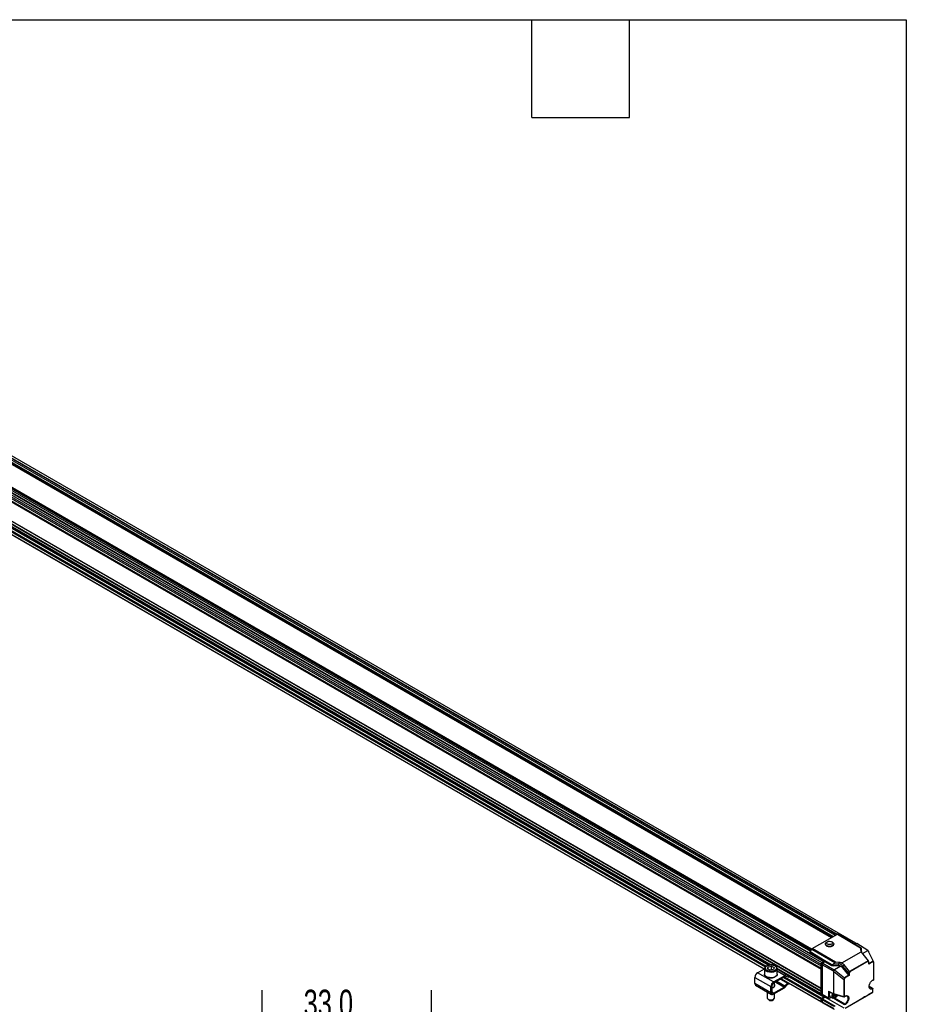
# Model space of a CAD drawing. Header units: millimetres. Extents: x 16 to 683, y 16 to 524.
# Tile 11 of 11: x 510 to 683, y 332 to 524. Entities that reach past the tile are written whole.
import ezdxf

# ---------------------------------------------------------------- set-up
doc = ezdxf.new("R2010")
doc.units = ezdxf.units.MM
doc.header["$LTSCALE"] = 2.5
doc.layers.add('DIMENSIONS', color=140, linetype='Continuous', lineweight=25)
doc.layers.add('TEXT', color=140, linetype='Continuous', lineweight=25)
doc.styles.add('SLDTEXTSTYLE0', font='TXT', dxfattribs={"width": 0.7})
doc.dimstyles.new('SLDDIMSTYLE2', dxfattribs={"dimtxt": 5.39502, "dimasz": 8.255, "dimexe": 0, "dimexo": 0.0625, "dimgap": 1.348755, "dimtad": 0, "dimtih": 1, "dimtoh": 1, "dimrnd": 1e-09, "dimzin": 4, "dimdsep": 46, "dimtxsty": 'SLDTEXTSTYLE0', "dimsah": 1, "dimcen": 0.09, "dimadec": 0, "dimazin": 1, "dimtfac": 1, "dimtmove": 0, "dimatfit": 0, "dimfxl": 0, "dimfrac": 2, "dimtolj": 1, "dimtzin": 12, "dimarcsym": 0})

# ---------------------------------------------------------------- blocks, each defined once
blk = doc.blocks.new('_D_9')
at = {"layer": 'DIMENSIONS'}
for p, q in [((557.07, 287.02), (557.07, 334.57)), ((590.08, 287.02), (590.08, 334.57)), ((557.07, 326.63), (541.19, 326.63)), ((565.12, 326.63), (563.31, 326.63)), ((563.31, 326.63), (563.31, 318.06)), ((581.15, 326.63), (582.96, 326.63)), ((582.96, 326.63), (582.96, 318.06)), ((590.08, 326.63), (605.96, 326.63)), ((563.31, 318.06), (565.12, 318.06)), ((582.96, 318.06), (581.15, 318.06))]:
    blk.add_line(p, q, dxfattribs=at)
for points in [[(557.07, 326.63), (548.81, 327.9), (548.81, 325.36)], [(590.08, 326.63), (598.34, 325.36), (598.34, 327.9)]]:
    blk.add_solid(points, dxfattribs=at)
at = {"layer": 'DIMENSIONS', "char_height": 5.292, "attachment_point": 1, "style": 'SLDTEXTSTYLE0'}
for s, insert in [('33.0', (565.12, 334.66)), ('1.30', (565.12, 324.88))]:
    blk.add_mtext(s, dxfattribs=dict(at, insert=insert))

msp = doc.modelspace()

# ---------------------------------------------------------------- linework, layer by layer
for p, q in [((381.082, 504.148), (666.005, 339.666)), ((381.082, 503.824), (666.005, 339.341)), ((381.155, 503.782), (666.036, 339.323)), ((381.155, 503.301), (666.036, 338.843)), ((381.202, 504.457), (666.125, 339.975)), ((381.082, 503.175), (666.005, 338.693)), ((381.082, 499.429), (666.005, 334.946)), ((381.155, 499.387), (666.036, 334.928)), ((381.082, 498.78), (666.005, 334.298)), ((381.155, 498.906), (666.036, 334.448)), ((388.536, 494.081), (656.289, 339.511)), ((388.547, 493.975), (656.11, 339.514)), ((397.668, 495.362), (666.48, 340.18)), ((666.509, 340.183), (397.733, 495.344)), ((407.859, 495.094), (668.07, 344.878)), ((407.859, 495.091), (668.067, 344.876)), ((407.88, 495.154), (668.132, 344.914)), ((407.963, 495.202), (668.216, 344.962)), ((408.075, 495.267), (668.328, 345.026)), ((668.345, 345.036), (408.092, 495.277)), ((410.145, 494.588), (668.775, 345.285)), ((410.467, 494.703), (669.035, 345.435)), ((411.785, 494.038), (669.118, 345.483)), ((412.223, 494.196), (672.747, 343.798)), ((389.316, 492.02), (654.897, 338.703)), ((389.359, 492.045), (654.94, 338.728)), ((389.775, 492.285), (655.128, 339.1)), ((389.983, 492.405), (655.276, 339.255)), ((390.915, 492.407), (655.823, 339.479)), ((390.962, 492.5), (655.988, 339.504)), ((403.631, 492.436), (663.938, 342.164)), ((403.666, 492.716), (664.068, 342.389)), ((403.744, 492.767), (664.11, 342.461)), ((403.856, 492.832), (664.166, 342.558)), ((664.174, 342.573), (403.873, 492.842)), ((664.274, 342.687), (669.19, 345.524)), ((667.281, 344.035), (667.117, 343.947)), ((668.23, 343.93), (668.07, 344.023)), ((669.19, 345.524), (673.67, 342.809)), ((673.693, 342.858), (669.278, 345.533)), ((669.278, 345.533), (669.606, 345.344)), ((669.606, 345.344), (672.518, 343.58)), ((672.445, 343.624), (672.747, 343.798)), ((672.747, 343.798), (672.834, 343.675)), ((663.828, 341.923), (666.739, 340.159)), ((663.828, 341.731), (663.828, 341.923)), ((663.858, 342.026), (664.186, 342.593)), ((666.77, 340.262), (663.858, 342.026)), ((664.186, 342.593), (668.663, 339.957)), ((668.817, 340.011), (664.274, 342.687)), ((666.86, 343.606), (666.859, 343.559)), ((668.477, 343.534), (668.477, 343.582)), ((670.059, 339.894), (673.846, 342.081)), ((672.483, 343.601), (672.722, 343.739)), ((672.518, 343.58), (673.71, 342.857)), ((672.956, 343.678), (672.648, 343.501)), ((672.891, 343.641), (672.722, 343.739)), ((675.124, 342.338), (672.956, 343.678)), ((673.67, 342.809), (673.699, 342.434)), ((673.804, 342.795), (673.693, 342.858)), ((673.699, 342.434), (673.842, 342.236)), ((673.804, 342.795), (673.799, 342.799)), ((673.804, 342.795), (673.842, 342.236)), ((674.066, 341.693), (675.135, 342.31)), ((675.135, 342.31), (675.124, 342.338)), ((675.247, 342.165), (675.124, 342.338)), ((675.135, 342.31), (676.148, 340.217)), ((675.247, 342.165), (675.273, 342.117)), ((676.281, 340.035), (675.273, 342.117)), ((666.005, 339.666), (666.125, 339.975)), ((666.125, 339.975), (666.48, 340.18)), ((666.15, 339.945), (666.522, 340.16)), ((666.739, 340.09), (666.332, 339.854)), ((666.522, 340.16), (666.531, 340.165)), ((666.701, 340.068), (666.531, 340.165)), ((666.739, 340.159), (667.776, 339.573)), ((666.739, 340.159), (666.739, 340.09)), ((667.776, 339.491), (666.739, 340.09)), ((668.002, 339.565), (666.77, 340.262)), ((668.483, 339.725), (668.663, 339.957)), ((669.46, 339.987), (668.817, 340.011)), ((669.46, 339.987), (669.454, 339.703)), ((675.169, 340.296), (671.565, 338.215)), ((675.17, 340.23), (671.607, 338.173)), ((674.126, 341.609), (675.162, 340.307)), ((675.311, 340.1), (675.164, 340.304)), ((675.299, 340.049), (675.17, 340.23)), ((676.149, 340.151), (675.299, 339.661)), ((675.299, 339.661), (675.299, 340.049)), ((676.148, 340.217), (675.317, 339.737)), ((675.317, 339.719), (675.317, 340.083)), ((676.285, 340.026), (676.148, 340.217)), ((676.27, 339.981), (676.149, 340.151)), ((676.27, 336.625), (676.27, 339.981)), ((676.287, 336.649), (676.287, 340.015)), ((653.623, 337.968), (654.987, 338.755)), ((654.987, 338.748), (654.987, 337.715)), ((655.558, 338.748), (655.71, 339.14)), ((656.071, 338.476), (655.558, 338.748)), ((655.71, 339.14), (656.375, 339.26)), ((655.71, 338.667), (655.71, 339.14)), ((656.375, 338.54), (656.058, 338.483)), ((656.735, 338.596), (656.071, 338.476)), ((656.375, 339.26), (656.887, 338.988)), ((656.375, 338.54), (656.375, 339.26)), ((656.387, 338.533), (656.375, 338.54)), ((656.887, 338.988), (656.735, 338.596)), ((657.412, 338.862), (666.005, 333.902)), ((657.458, 338.751), (657.426, 338.877)), ((657.458, 337.715), (657.458, 338.748)), ((657.458, 338.736), (666.066, 333.767)), ((659.389, 337.526), (657.458, 338.641)), ((657.458, 338.347), (658.988, 337.463)), ((666.005, 339.341), (666.005, 339.666)), ((666.036, 339.323), (666.005, 339.341)), ((666.005, 338.693), (666.036, 338.747)), ((666.005, 334.946), (666.005, 338.693)), ((666.036, 339.652), (666.15, 339.945)), ((666.213, 339.549), (666.036, 339.652)), ((666.036, 339.323), (666.036, 339.652)), ((666.036, 338.747), (666.036, 339.323)), ((666.036, 334.928), (666.036, 338.747)), ((666.327, 339.842), (666.15, 339.945)), ((666.332, 339.854), (666.212, 339.545)), ((668.46, 338.247), (666.212, 339.545)), ((666.212, 339.545), (666.212, 333.785)), ((666.332, 339.854), (668.577, 338.558)), ((667.776, 339.573), (667.776, 339.491)), ((668.483, 339.725), (668.355, 339.659)), ((668.355, 339.34), (668.355, 339.659)), ((669.454, 339.304), (668.355, 339.34)), ((668.577, 338.558), (668.46, 338.247)), ((668.46, 338.247), (668.486, 338.2)), ((668.483, 339.725), (669.454, 339.703)), ((668.486, 338.2), (670.438, 336.662)), ((668.486, 333.828), (668.486, 338.2)), ((668.624, 338.552), (668.577, 338.558)), ((669.839, 339.253), (668.624, 338.552)), ((668.624, 338.552), (670.586, 337.006)), ((669.454, 339.304), (669.454, 339.703)), ((670.225, 339.255), (670.482, 339.505)), ((671.395, 337.859), (670.225, 339.255)), ((670.225, 339.255), (670.225, 338.904)), ((671.395, 337.508), (670.225, 338.904)), ((671.555, 338.225), (670.482, 339.505)), ((671.408, 337.85), (671.555, 338.225)), ((671.607, 338.173), (671.477, 337.843)), ((653.103, 337.067), (656.223, 335.266)), ((653.103, 335.866), (653.103, 337.067)), ((656.743, 336.167), (653.623, 337.968)), ((656.743, 336.167), (658.988, 337.463)), ((658.988, 337.223), (656.743, 335.927)), ((657.127, 336.148), (658.791, 335.188)), ((658.921, 335.315), (657.302, 336.25)), ((657.398, 336.305), (658.974, 335.395)), ((658.1, 336.71), (659.493, 335.906)), ((658.225, 336.782), (666.035, 332.273)), ((658.268, 336.807), (666.005, 332.341)), ((658.684, 337.047), (666.005, 332.821)), ((658.892, 337.167), (666.109, 333.001)), ((659.669, 337.103), (659.256, 337.265)), ((659.389, 337.526), (659.802, 337.364)), ((659.802, 337.364), (659.669, 337.103)), ((659.776, 337.075), (659.904, 337.324)), ((659.824, 337.169), (666.577, 333.271)), ((659.872, 337.262), (666.629, 333.361)), ((670.438, 336.662), (670.438, 333.292)), ((670.449, 336.657), (670.586, 337.006)), ((670.628, 336.964), (670.506, 336.654)), ((670.506, 336.654), (670.506, 333.298)), ((671.42, 337.487), (670.586, 337.006)), ((671.477, 337.454), (670.628, 336.964)), ((671.395, 337.508), (671.395, 337.859)), ((671.477, 337.843), (671.477, 337.454)), ((676.08, 336.496), (676.258, 336.598)), ((676.092, 336.522), (676.27, 336.625)), ((656.223, 334.065), (653.103, 335.866)), ((653.255, 335.53), (656.375, 333.729)), ((655.502, 334.233), (655.502, 333.114)), ((656.223, 334.065), (656.223, 335.266)), ((656.431, 335.386), (656.431, 334.185)), ((656.743, 334.005), (658.791, 335.188)), ((658.791, 334.948), (656.743, 333.765)), ((656.943, 335.294), (656.943, 336.042)), ((657.004, 335.386), (656.943, 335.478)), ((658.974, 335.395), (658.921, 335.315)), ((659.104, 335.283), (659.051, 335.203)), ((659.493, 335.906), (659.618, 335.978)), ((659.696, 335.782), (659.493, 335.665)), ((659.696, 335.933), (659.696, 335.782)), ((666.036, 334.928), (666.005, 334.946)), ((666.005, 334.298), (666.036, 334.352)), ((666.005, 333.902), (666.005, 334.298)), ((666.036, 334.352), (666.036, 334.928)), ((666.036, 333.932), (666.036, 334.352)), ((667.481, 334.359), (668.486, 333.828)), ((667.481, 334.359), (667.481, 333.102)), ((667.494, 334.332), (668.498, 333.802)), ((670.686, 331.08), (676.09, 334.2)), ((675.381, 335.356), (676.052, 334.933)), ((675.406, 335.337), (676.05, 334.933)), ((676.036, 334.168), (676.091, 334.2)), ((676.09, 334.2), (676.09, 334.861)), ((676.107, 334.21), (676.107, 334.885)), ((655.565, 332.944), (655.726, 332.736)), ((656.743, 334.005), (656.431, 334.185)), ((656.719, 332.736), (656.88, 332.944)), ((656.943, 333.114), (656.943, 333.881)), ((666.005, 332.341), (666.005, 332.821)), ((666.212, 333.83), (666.036, 333.932)), ((666.043, 332.363), (666.043, 332.843)), ((666.218, 332.742), (666.043, 332.843)), ((666.213, 332.265), (666.043, 332.363)), ((666.064, 332.316), (666.213, 332.23)), ((666.088, 333.817), (666.224, 333.739)), ((666.109, 333.001), (666.577, 333.271)), ((666.117, 332.285), (666.109, 332.281)), ((666.116, 332.969), (666.667, 333.288)), ((666.296, 332.865), (666.116, 332.969)), ((666.212, 333.785), (667.481, 333.102)), ((668.501, 331.379), (666.213, 332.7)), ((666.213, 332.7), (666.213, 332.219)), ((666.275, 333.649), (667.545, 332.966)), ((666.837, 333.18), (666.317, 332.88)), ((666.317, 332.88), (668.746, 331.477)), ((666.629, 333.361), (666.629, 333.459)), ((666.667, 333.288), (666.667, 333.438)), ((666.837, 333.19), (666.667, 333.288)), ((666.837, 333.347), (666.837, 333.18)), ((666.837, 333.18), (670.445, 331.097)), ((668.007, 333.166), (667.689, 332.982)), ((667.777, 333.298), (668.318, 332.986)), ((668.453, 333.474), (668.582, 333.778)), ((668.618, 333.199), (668.453, 333.474)), ((668.462, 333.46), (668.666, 333.566)), ((670.438, 333.292), (668.486, 333.828)), ((668.501, 333.801), (670.449, 333.265)), ((670.604, 331.741), (668.521, 332.965)), ((668.978, 333.386), (668.618, 333.199)), ((670.646, 331.813), (668.65, 332.988)), ((668.666, 333.566), (668.738, 333.736)), ((668.978, 333.386), (668.666, 333.566)), ((668.73, 333.027), (668.813, 333.075)), ((669.085, 333.64), (668.978, 333.386)), ((670.494, 333.271), (670.672, 333.374)), ((670.506, 333.298), (670.685, 333.401)), ((671.495, 331.547), (674.144, 333.077)), ((674.453, 333.254), (674.27, 333.149)), ((674.578, 333.327), (675.292, 333.739)), ((675.301, 333.744), (675.301, 333.744)), ((675.303, 333.746), (675.332, 333.762)), ((675.303, 333.746), (675.303, 333.746)), ((675.332, 333.762), (675.332, 333.762)), ((675.344, 333.769), (675.739, 333.997)), ((675.807, 334.037), (676.032, 334.166)), ((668.501, 330.989), (666.213, 332.219)), ((666.244, 332.151), (668.577, 330.897))]:
    msp.add_line(p, q)
at = {"flags": 128}
for points in [[(668.24, 343.252), (667.995, 343.156), (667.706, 343.119), (667.411, 343.146), (667.152, 343.234), (666.962, 343.37), (666.868, 343.536), (666.881, 343.711), (667.001, 343.869), (667.117, 343.947)], [(668.077, 343.542), (667.891, 343.471), (667.671, 343.448), (667.452, 343.475), (667.266, 343.55), (667.142, 343.661), (667.098, 343.79), (667.142, 343.919), (667.266, 344.027), (667.452, 344.098), (667.671, 344.121), (667.891, 344.093), (668.077, 344.018), (668.201, 343.908), (668.245, 343.779), (668.201, 343.65), (668.077, 343.542)], [(668.23, 343.93), (668.291, 343.891), (668.435, 343.737), (668.476, 343.564), (668.408, 343.395), (668.24, 343.252)], [(666.859, 343.559), (666.867, 343.489), (666.961, 343.322), (667.151, 343.186), (667.411, 343.098), (667.705, 343.071), (667.994, 343.108), (668.24, 343.205)], [(666.48, 340.18), (666.488, 340.184), (666.495, 340.186), (666.502, 340.186), (666.508, 340.184), (666.514, 340.18), (666.518, 340.175), (666.52, 340.168), (666.522, 340.16)], [(655.953, 338.052), (655.594, 338.134), (655.296, 338.277), (655.089, 338.465), (654.993, 338.681), (654.987, 338.748)], [(657.458, 338.748), (657.428, 338.593), (657.286, 338.385), (657.039, 338.213), (656.713, 338.094), (656.339, 338.038), (655.953, 338.052)], [(657.434, 338.889), (657.452, 338.815), (657.458, 338.748)], [(655.953, 337.02), (655.594, 337.102), (655.296, 337.244), (655.089, 337.432), (654.993, 337.648), (654.987, 337.715)], [(657.458, 337.715), (657.428, 337.56), (657.286, 337.352), (657.039, 337.181), (656.713, 337.061), (656.339, 337.006), (655.953, 337.02)], [(659.776, 337.075), (659.776, 337.074), (659.759, 337.074), (659.723, 337.083), (659.669, 337.103)], [(659.881, 337.337), (659.856, 337.345), (659.802, 337.364)], [(671.477, 337.454), (671.469, 337.459), (671.46, 337.464), (671.45, 337.47), (671.44, 337.476), (671.43, 337.482), (671.42, 337.487)], [(676.092, 336.522), (676.091, 336.514), (676.089, 336.506), (676.085, 336.5), (676.08, 336.496), (676.074, 336.493), (676.067, 336.493), (676.059, 336.494), (676.056, 336.495)], [(656.431, 335.055), (656.68, 335.121), (656.89, 335.242), (657.01, 335.399), (657.024, 335.571), (656.943, 335.718)], [(659.696, 335.782), (659.769, 335.834), (659.805, 335.87)], [(667.749, 334.197), (667.668, 334.01), (667.609, 333.739), (667.629, 333.504), (667.724, 333.338), (667.777, 333.298)], [(655.502, 333.114), (655.513, 333.042), (655.614, 332.891), (655.808, 332.774), (656.065, 332.708)], [(656.065, 332.708), (656.346, 332.704), (656.609, 332.763), (656.812, 332.875), (656.926, 333.023), (656.943, 333.114)], [(666.172, 333.763), (666.172, 333.763), (666.133, 333.754), (666.097, 333.755), (666.066, 333.767), (666.04, 333.789), (666.02, 333.819), (666.009, 333.857), (666.005, 333.902)], [(668.148, 333.397), (668.198, 333.666), (668.3, 333.906)], [(668.73, 333.027), (668.648, 332.986), (668.445, 332.948), (668.281, 333.012), (668.177, 333.168), (668.148, 333.397)], [(668.314, 333.392), (668.362, 333.637), (668.445, 333.829)], [(669.239, 333.598), (669.148, 333.418), (668.981, 333.206), (668.788, 333.061), (668.599, 333.007), (668.443, 333.051), (668.343, 333.186), (668.314, 333.392)], [(675.807, 334.037), (675.802, 334.033), (675.795, 334.03), (675.787, 334.025), (675.778, 334.02), (675.768, 334.014), (675.758, 334.008), (675.749, 334.003), (675.739, 333.997)], [(676.036, 334.168), (676.035, 334.168), (676.034, 334.167), (676.032, 334.166)]]:
    msp.add_lwpolyline(points, dxfattribs=at)
for centre, radius, start, end in [((668.093, 343.56), 0.385, 292.46863, 356.07182), ((674.281, 342.271), 0.441, 184.54587, 213.01187), ((669.413, 337.75), 1.954, 78.27852, 88.79203), ((654.232, 337.016), 1.13, 122.60548, 177.39452), ((657.351, 335.215), 1.13, 122.60548, 177.39452), ((659.255, 337.074), 0.472, 73.44019, 124.40371), ((659.166, 336.963), 0.315, 73.44019, 124.40371), ((676.229, 336.649), 0.0588, 299.99731, 0), ((676.241, 336.622), 0.0291, 305.1063, 6.20588), ((676.258, 336.652), 0.0293, 294.04692, 354.63294), ((653.463, 335.826), 0.362, 173.70115, 234.98667), ((657.108, 335.355), 0.678, 122.60548, 177.39452), ((658.577, 335.535), 0.408, 301.60274, 327.3774), ((658.363, 335.643), 0.817, 301.60274, 327.3774), ((660.349, 334.515), 1.633, 121.60274, 147.3774), ((660.135, 334.622), 1.225, 121.60274, 147.3774), ((675.869, 335.283), 0.497, 175.13335, 232.10957), ((675.775, 335.291), 0.452, 242.21851, 307.53948), ((676.049, 334.885), 0.0588, 0, 57.7452), ((676.079, 334.888), 0.029, 293.75853, 354.92133), ((676.078, 334.882), 0.0291, 5.36196, 64.61206), ((656.223, 333.242), 0.709, 225.50553, 314.49447), ((656.54, 334.014), 0.321, 170.78596, 309.20329), ((656.621, 334.155), 0.193, 170.78596, 309.20329), ((666.068, 332.33), 0.0642, 170.78596, 309.20329), ((666.23, 332.811), 0.226, 122.60548, 177.39452), ((666.516, 333.366), 0.113, 302.60548, 357.39452), ((670.464, 333.287), 0.0266, 170.28782, 236.1109), ((670.464, 333.38), 0.0921, 253.20842, 297.07624), ((670.465, 333.322), 0.0588, 254.63555, 299.99731), ((670.478, 333.294), 0.0283, 304.16131, 7.15088), ((669.85, 333.052), 1.473, 302.68717, 357.38818), ((670.657, 333.397), 0.0283, 304.16131, 7.15088), ((670.925, 333.028), 0.442, 62.33813, 123.03623), ((670.838, 333.032), 0.485, 354.497, 52.96644)]:
    msp.add_arc(centre, radius, start, end)
for centre, major_axis, ratio, start_param, end_param in [((669.19, 345.38), (0.088, 0.153), 0.5773087, 6.283041, 7.068313), ((664.274, 342.542), (0.088, 0.153), 0.5774544, 0.7852537, 1.5705257), ((673.778, 342.6), (-0.097, 0.26), 0.1834378, 6.0666614, 6.8519334), ((675.008, 342.457), (1.31, -0.02), 0.5872743, 3.1972404, 3.608959), ((672.917, 343.32), (0.882, -0.522), 0.0104875, 0.0453411, 0.4604537), ((668.927, 339.802), (0.275, -0.138), 0.5718515, 2.2428965, 3.0281685), ((669.399, 339.219), (1.31, -0.02), 0.5872743, 1.1216049, 1.5333232), ((675.128, 340.254), (0.0141, 0.0655), 0.698955, 4.4906482, 5.5503982), ((675.258, 340.073), (0.0574, 0.0185), 0.698919, 5.2760057, 6.5562002), ((676.107, 340.175), (0.0142, 0.0656), 0.6987116, 4.4917011, 5.5529422), ((676.229, 340.005), (0.0574, 0.0184), 0.6986755, 5.2770587, 6.3393029), ((668.389, 339.858), (0.882, -0.014), 0.5872749, 3.9534793, 4.6822886), ((668.389, 340.709), (0.612, 1.088), 0.5843264, 3.4540411, 3.8691537), ((669.408, 338.614), (1.176, -0.018), 0.5872749, 1.2052597, 1.540696), ((669.408, 338.406), (1.002, -0.88), 0.7014548, 1.3549777, 1.7483511), ((671.565, 338.197), (0.0471, -0.0405), 0.2214022, 0.7082374, 1.7679874), ((675.258, 339.685), (0.0416, 0.072), 0.5773346, 4.7124296, 5.4978278), ((670.465, 336.787), (0.011, 0.131), 0.4404864, 2.8602951, 3.0605607), ((670.465, 336.678), (0.0586, -0.0111), 0.4085629, 4.5136609, 5.5749044), ((670.586, 336.988), (0.0471, -0.0405), 0.22087, 0.7083216, 1.7690566), ((671.436, 337.966), (0.024, 0.118), 0.4573465, 2.7920477, 3.0651964), ((671.436, 337.533), (0.0501, -0.044), 0.7014548, 4.4965707, 4.9896685), ((671.436, 337.867), (0.0586, -0.0111), 0.4080966, 4.2947941, 5.5749885), ((667.523, 334.383), (0.0294, 0.051), 0.5771178, 2.3561515, 3.1634023), ((676.049, 334.176), (0.0588, 0.034), 0.0000704, 5.5151999, 7.0685429), ((666.42, 333.905), (0.147, 0.255), 0.5772057, 2.3562656, 3.159042), ((666.317, 332.76), (0.074, 0.127), 0.5775574, 0.7854691, 2.3559609), ((667.689, 333.222), (0.147, 0.255), 0.5772057, 2.3562656, 3.926757), ((668.521, 333.856), (0.0217, 0.0549), 0.4913732, 2.2863898, 3.1951769), ((674.249, 333.137), (0.148, 0.085), 0.000071, 3.9225469, 4.8496947), ((674.473, 333.266), (0.148, 0.085), 0.000071, 0.7809542, 1.7080934), ((675.185, 333.677), (0.149, 0.086), 0.0000697, 6.1281419, 7.0552644), ((675.451, 333.831), (0.149, 0.086), 0.0000697, 2.9864981, 3.9136718), ((666.317, 332.28), (0.074, 0.127), 0.5772057, 2.3562656, 3.159042)]:
    msp.add_ellipse(centre, major_axis=major_axis, ratio=ratio, start_param=start_param, end_param=end_param)
for points in [[(663.858, 342.026), (663.839, 341.992), (663.828, 341.954), (663.828, 341.923)], [(673.833, 342.128), (673.837, 342.112), (673.841, 342.097), (673.846, 342.081)], [(666.739, 340.159), (666.739, 340.191), (666.751, 340.228), (666.77, 340.262)], [(669.978, 339.903), (669.927, 339.82), (669.872, 339.739), (669.81, 339.663)], [(669.81, 339.663), (669.968, 339.548), (670.108, 339.409), (670.225, 339.255)], [(670.059, 339.894), (670.032, 339.898), (670.005, 339.9), (669.978, 339.903)]]:
    msp.add_open_spline(points, degree=3)
for points, knots in [([(673.911, 342.031), (673.904, 342.039), (673.896, 342.048), (673.888, 342.058), (673.879, 342.069), (673.87, 342.08), (673.861, 342.092), (673.852, 342.103), (673.843, 342.116), (673.833, 342.128)], [0.0000000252, 0.0000000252, 0.0000000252, 0.0000000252, 0.0003261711, 0.0003261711, 0.0003261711, 0.0006766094, 0.0006766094, 0.0006766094, 0.0010275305, 0.0010275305, 0.0010275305, 0.0010275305]), ([(673.846, 342.081), (673.867, 342.031), (673.89, 341.981), (673.973, 341.821), (674.044, 341.712), (674.126, 341.609)], [1.58824962, 1.58824962, 1.58824962, 1.58824962, 1.70087123, 1.70087123, 1.95544914, 1.95544914, 1.95544914, 1.95544914]), ([(674.072, 341.683), (674.071, 341.686), (674.034, 341.741), (673.977, 341.857), (673.933, 341.973), (673.911, 342.031)], [0, 0, 0, 0, 0.0203693, 0.5066275, 1, 1, 1, 1]), ([(675.162, 340.307), (675.163, 340.305), (675.166, 340.301), (675.168, 340.298), (675.169, 340.296)], [0, 0, 0, 0, 0.51135369, 1, 1, 1, 1]), ([(676.281, 340.035), (676.282, 340.034), (676.283, 340.03), (676.285, 340.027), (676.285, 340.026)], [0, 0, 0, 0, 0.5163579, 1, 1, 1, 1]), ([(655.268, 339.23), (655.225, 339.197), (655.114, 339.112), (655.011, 338.944), (654.995, 338.811), (654.987, 338.745)], [0, 0, 0, 0, 0.2472989, 0.6286339, 1, 1, 1, 1]), ([(655.985, 338.255), (655.897, 338.267), (655.799, 338.286), (655.596, 338.35), (655.49, 338.396), (655.348, 338.492), (655.304, 338.528), (655.228, 338.609), (655.197, 338.653), (655.151, 338.748), (655.137, 338.799), (655.132, 338.902), (655.141, 338.954), (655.18, 339.056), (655.211, 339.106), (655.292, 339.198), (655.342, 339.24), (655.453, 339.315), (655.515, 339.347), (655.643, 339.402), (655.709, 339.424), (655.908, 339.475), (656.037, 339.491), (656.269, 339.499), (656.372, 339.493), (656.46, 339.481)], [0, 0, 0, 0, 0.125, 0.125, 0.25, 0.25, 0.3125, 0.3125, 0.375, 0.375, 0.4375, 0.4375, 0.5, 0.5, 0.5625, 0.5625, 0.625, 0.625, 0.6875, 0.6875, 0.75, 0.75, 0.875, 0.875, 1, 1, 1, 1]), ([(656.481, 339.507), (656.341, 339.516), (656.118, 339.531), (655.806, 339.482), (655.557, 339.406), (655.368, 339.319), (655.289, 339.249), (655.268, 339.23)], [0, 0, 0, 0, 0.3103237, 0.4958037, 0.700318, 0.9205385, 1, 1, 1, 1]), ([(655.985, 338.255), (655.981, 338.245), (655.977, 338.232), (655.969, 338.2), (655.966, 338.181), (655.959, 338.142), (655.957, 338.121), (655.954, 338.083), (655.953, 338.066), (655.953, 338.052)], [0, 0, 0, 0, 0.25, 0.25, 0.5, 0.5, 0.75, 0.75, 1, 1, 1, 1]), ([(656.46, 339.481), (656.549, 339.47), (656.646, 339.451), (656.85, 339.386), (656.956, 339.34), (657.097, 339.245), (657.141, 339.208), (657.217, 339.128), (657.249, 339.083), (657.294, 338.988), (657.308, 338.938), (657.313, 338.835), (657.304, 338.782), (657.265, 338.68), (657.234, 338.63), (657.153, 338.538), (657.104, 338.496), (656.992, 338.421), (656.931, 338.389), (656.803, 338.335), (656.736, 338.313), (656.538, 338.261), (656.408, 338.246), (656.176, 338.237), (656.074, 338.244), (655.985, 338.255)], [0, 0, 0, 0, 0.125, 0.125, 0.25, 0.25, 0.3125, 0.3125, 0.375, 0.375, 0.4375, 0.4375, 0.5, 0.5, 0.5625, 0.5625, 0.625, 0.625, 0.6875, 0.6875, 0.75, 0.75, 0.875, 0.875, 1, 1, 1, 1]), ([(656.486, 339.494), (656.484, 339.499), (656.48, 339.511), (656.471, 339.505), (656.464, 339.489), (656.46, 339.481)], [0, 0, 0, 0, 0.2901271, 0.6588884, 1, 1, 1, 1]), ([(657.426, 338.877), (657.419, 338.916), (657.393, 339.051), (657.201, 339.246), (656.88, 339.429), (656.609, 339.482), (656.481, 339.507)], [0, 0, 0, 0, 0.1220257, 0.4196107, 0.7232596, 1, 1, 1, 1]), ([(668.002, 339.565), (667.96, 339.565), (667.92, 339.565), (667.845, 339.567), (667.809, 339.569), (667.776, 339.573)], [0, 0, 0, 0, 0.5, 0.5, 1, 1, 1, 1]), ([(670.482, 339.505), (670.398, 339.606), (670.302, 339.701), (670.154, 339.825), (670.107, 339.861), (670.059, 339.894)], [4.32773281, 4.32773281, 4.32773281, 4.32773281, 4.58231072, 4.58231072, 4.69493569, 4.69493569, 4.69493569, 4.69493569]), ([(671.565, 338.215), (671.563, 338.216), (671.56, 338.219), (671.557, 338.223), (671.555, 338.225)], [0, 0, 0, 0, 0.4886465, 1, 1, 1, 1]), ([(655.542, 337.126), (655.579, 337.107), (655.698, 337.045), (655.856, 337.021), (655.966, 337.005)], [0, 0, 0, 0, 0.3035469, 1, 1, 1, 1]), ([(655.953, 337.02), (655.953, 337.008), (655.954, 336.998), (655.959, 336.992), (655.963, 336.997), (655.966, 337.005)], [0, 0, 0, 0, 0.5, 0.5, 1, 1, 1, 1]), ([(655.966, 337.005), (656.076, 336.996), (656.327, 336.976), (656.661, 337.027), (656.927, 337.119), (657.079, 337.191), (657.139, 337.245), (657.15, 337.255)], [0, 0, 0, 0, 0.2500649, 0.5663748, 0.7514812, 0.9522573, 1, 1, 1, 1]), ([(675.578, 334.82), (675.568, 334.825), (675.518, 334.848), (675.451, 334.934), (675.387, 335.082), (675.366, 335.274), (675.388, 335.491), (675.45, 335.713), (675.543, 335.923), (675.684, 336.153), (675.87, 336.373), (676.024, 336.477), (676.092, 336.522)], [0, 0, 0, 0, 0.023507, 0.1206875, 0.2236623, 0.3297991, 0.4359359, 0.5389106, 0.6360911, 0.7257015, 0.878869, 1, 1, 1, 1]), ([(676.09, 334.861), (676.023, 334.829), (675.869, 334.756), (675.691, 334.755), (675.604, 334.805), (675.578, 334.82)], [0, 0, 0, 0, 0.3558469, 0.8058079, 1, 1, 1, 1]), ([(676.05, 334.933), (676.052, 334.934), (676.055, 334.935), (676.057, 334.936), (676.06, 334.937), (676.062, 334.938), (676.065, 334.938), (676.07, 334.939), (676.075, 334.938), (676.079, 334.935), (676.083, 334.933), (676.086, 334.929), (676.088, 334.925), (676.09, 334.92), (676.091, 334.914), (676.091, 334.909)], [0, 0, 0, 0, 0.119759, 0.119759, 0.119759, 0.245509, 0.245509, 0.245509, 0.4970091, 0.4970091, 0.4970091, 0.7485092, 0.7485092, 0.7485092, 1.0000093, 1.0000093, 1.0000093, 1.0000093]), ([(676.09, 334.861), (676.09, 334.872), (676.086, 334.888), (676.071, 334.915), (676.06, 334.927), (676.05, 334.933)], [0, 0, 0, 0, 0.5, 0.5, 1, 1, 1, 1]), ([(666.089, 333.82), (666.08, 333.826), (666.056, 333.84), (666.039, 333.882), (666.037, 333.917), (666.036, 333.932)], [0, 0, 0, 0, 0.29929, 0.7194038, 1, 1, 1, 1]), ([(666.043, 332.843), (666.043, 332.865), (666.051, 332.892), (666.078, 332.938), (666.097, 332.958), (666.116, 332.969)], [0, 0, 0, 0, 0.5, 0.5, 1, 1, 1, 1]), ([(666.065, 332.317), (666.061, 332.319), (666.051, 332.325), (666.044, 332.342), (666.043, 332.357), (666.043, 332.363)], [0, 0, 0, 0, 0.2992917, 0.7193963, 1, 1, 1, 1]), ([(670.685, 333.401), (670.698, 333.408), (670.723, 333.423), (670.762, 333.441), (670.8, 333.457), (670.838, 333.471), (670.876, 333.482), (670.913, 333.49), (670.96, 333.497), (671.017, 333.501), (671.08, 333.494), (671.139, 333.479), (671.175, 333.46), (671.193, 333.451)], [0, 0, 0, 0, 0.0690311, 0.1375766, 0.2058353, 0.2740083, 0.3422979, 0.4109048, 0.4800273, 0.6105625, 0.7398189, 0.8691734, 1, 1, 1, 1]), ([(671.404, 332.986), (671.403, 332.971), (671.403, 332.941), (671.4, 332.894), (671.395, 332.847), (671.387, 332.799), (671.378, 332.751), (671.367, 332.701), (671.341, 332.606), (671.29, 332.462), (671.197, 332.276), (671.083, 332.102), (670.976, 331.976), (670.887, 331.889), (670.821, 331.833), (670.754, 331.783), (670.709, 331.755), (670.686, 331.742)], [0, 0, 0, 0, 0.0345554, 0.0688649, 0.1030275, 0.1371439, 0.1713149, 0.2056409, 0.240221, 0.3700751, 0.5000288, 0.6298829, 0.7598364, 0.8201279, 0.8798929, 0.9396707, 1, 1, 1, 1]), ([(671.193, 333.451), (671.202, 333.446), (671.219, 333.435), (671.243, 333.417), (671.265, 333.397), (671.286, 333.374), (671.305, 333.349), (671.323, 333.322), (671.339, 333.293), (671.357, 333.254), (671.376, 333.202), (671.392, 333.135), (671.402, 333.063), (671.403, 333.012), (671.404, 332.986)], [0, 0, 0, 0, 0.0655269, 0.1305652, 0.1952843, 0.2598557, 0.3244524, 0.3892471, 0.4544109, 0.520112, 0.64055, 0.7599566, 0.8794132, 1, 1, 1, 1]), ([(671.404, 332.986), (671.394, 332.98), (671.379, 332.976), (671.347, 332.976), (671.331, 332.98), (671.321, 332.985)], [0, 0, 0, 0, 0.5, 0.5, 1, 1, 1, 1])]:
    msp.add_open_spline(points, degree=3, knots=knots)
at = {"layer": 'TEXT'}
for p, q in [((15.875, 523.875), (682.625, 523.875)), ((609.6, 504.825), (609.6, 523.875)), ((628.65, 504.825), (628.65, 523.875)), ((682.625, 523.875), (682.625, 15.875)), ((609.6, 504.825), (628.65, 504.825))]:
    msp.add_line(p, q, dxfattribs=at)

# ---------------------------------------------------------------- dimensions: what is measured, and where the dimension line sits
at = {"layer": 'DIMENSIONS'}
dim = msp.add_linear_dim(base=(557.0677, 326.6335), p1=(590.0832, 283.8499), p2=(557.0677, 283.8499), angle=0, dimstyle='SLDDIMSTYLE2', dxfattribs=at)
dim.commit()
dim.dimension.update_dxf_attribs({"geometry": '_D_9', "text_midpoint": (573.1343, 326.6335), "dimtype": 160})

doc.saveas('drawing.dxf')
